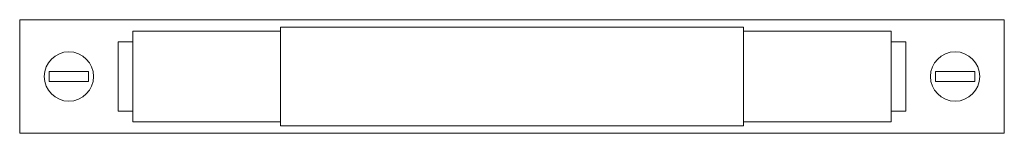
# Paper-space layout '_Front' of a CAD drawing. Header units: millimetres. Extents: x -100 to 100, y -12 to 12.
import ezdxf

# ---------------------------------------------------------------- set-up
doc = ezdxf.new("R2010")
doc.units = ezdxf.units.MM

psp = doc.layouts.new('_Front')

# ---------------------------------------------------------------- linework, layer by layer
at = {"color": 7, "linetype": 'Continuous', "lineweight": 15}
for p, q in [((-100, 11.5), (-100, -11.5)), ((100, 11.5), (-100, 11.5)), ((47, 10), (-47, 10)), ((-47, 10), (-47, -10)), ((47, 10), (47, -10)), ((100, 11.5), (100, -11.5)), ((-47, 9.2), (-77, 9.2)), ((-77, 9.2), (-77, -9.2)), ((77, 9.2), (47, 9.2)), ((77, 9.2), (77, -9.2)), ((-77, 7), (-80, 7)), ((-80, 7), (-80, -7)), ((80, 7), (77, 7)), ((80, 7), (80, -7)), ((-94, -1), (-94, 1)), ((-94, 1), (-86, 1)), ((-86, -1), (-86, 1)), ((86, -1), (86, 1)), ((86, 1), (94, 1)), ((94, -1), (94, 1)), ((-94, -1), (-86, -1)), ((86, -1), (94, -1)), ((-80, -7), (-77, -7)), ((77, -7), (80, -7)), ((-77, -9.2), (-47, -9.2)), ((-47, -10), (47, -10)), ((47, -9.2), (77, -9.2)), ((100, -11.5), (-100, -11.5))]:
    psp.add_line(p, q, dxfattribs=at)
for centre in [(-90, 0), (90, 0)]:
    psp.add_circle(centre, 5, dxfattribs=at)

doc.saveas('drawing.dxf')
